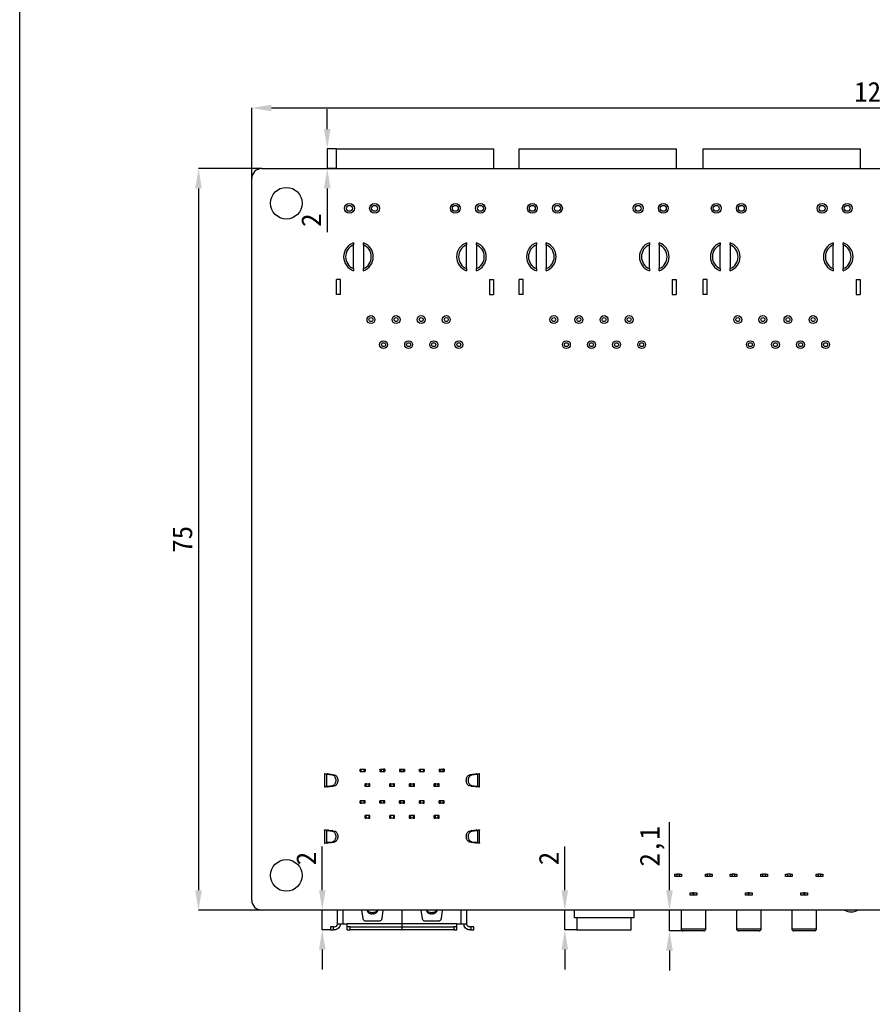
# Model space of a CAD drawing. Header units: millimetres. Extents: x 1628 to 1925, y 2096 to 2516.
# Tile 15 of 40: x 1628 to 1714, y 2196 to 2295. Entities that reach past the tile are written whole.
import ezdxf

# ---------------------------------------------------------------- set-up
doc = ezdxf.new("R2010")
doc.units = ezdxf.units.MM
doc.styles.add('黑体高度2mm', font='simhei.ttf', dxfattribs={"height": 2})
doc.dimstyles.new('红色高度2mm', dxfattribs={"dimtxt": 2, "dimasz": 2, "dimexe": 0, "dimexo": 0, "dimtad": 1, "dimdec": 1, "dimtxsty": '黑体高度2mm', "dimcen": 2.5, "dimclrd": 1, "dimclre": 1, "dimclrt": 1, "dimadec": 0, "dimazin": 0, "dimtfac": 1, "dimtdec": 1, "dimtmove": 0, "dimatfit": 3, "dimfxl": 1, "dimarcsym": 0})

# ---------------------------------------------------------------- blocks, each defined once
blk = doc.blocks.new('*D57')
at = {"color": 1, "lineweight": -2, "transparency": 16777216}
for p, q in [((1651, 2279.2), (1651, 2286.345)), ((1653, 2286.345), (1775, 2286.345)), ((1777, 2279.2), (1777, 2286.345))]:
    blk.add_line(p, q, dxfattribs=at)
at = {"color": 1, "transparency": 16777216}
for points in [[(1653, 2286.678), (1653, 2286.012), (1651, 2286.345)], [(1775, 2286.678), (1775, 2286.012), (1777, 2286.345)]]:
    blk.add_solid(points, dxfattribs=at)
at = {"layer": 'Defpoints', "color": 0, "transparency": 16777216}
for p in [(1777, 2286.345), (1651, 2279.2), (1777, 2279.2)]:
    blk.add_point(p, dxfattribs=at)
at = {"color": 1, "transparency": 16777216, "insert": (1714, 2287.97), "char_height": 2, "attachment_point": 5, "style": '黑体高度2mm'}
blk.add_mtext('126', dxfattribs=at)
blk = doc.blocks.new('*D58')
at = {"color": 1, "lineweight": -2, "transparency": 16777216}
for p, q in [((1652.016, 2280.216), (1645.622, 2280.216)), ((1645.622, 2278.216), (1645.622, 2207.216)), ((1652.016, 2205.216), (1645.622, 2205.216))]:
    blk.add_line(p, q, dxfattribs=at)
at = {"color": 1, "transparency": 16777216}
for points in [[(1645.289, 2278.216), (1645.956, 2278.216), (1645.622, 2280.216)], [(1645.289, 2207.216), (1645.956, 2207.216), (1645.622, 2205.216)]]:
    blk.add_solid(points, dxfattribs=at)
at = {"layer": 'Defpoints', "color": 0, "transparency": 16777216}
for p in [(1652.016, 2280.216), (1645.622, 2205.216), (1652.016, 2205.216)]:
    blk.add_point(p, dxfattribs=at)
at = {"color": 1, "transparency": 16777216, "insert": (1643.997, 2242.716), "char_height": 2, "attachment_point": 5, "rotation": 90, "style": '黑体高度2mm'}
blk.add_mtext('75', dxfattribs=at)
blk = doc.blocks.new('*D61')
at = {"color": 1, "lineweight": -2, "transparency": 16777216}
for p, q in [((1658.649, 2284.216), (1658.649, 2286.216)), ((1659.58, 2282.216), (1658.649, 2282.216)), ((1658.649, 2282.216), (1658.649, 2280.216)), ((1659.58, 2280.216), (1658.649, 2280.216)), ((1658.649, 2278.216), (1658.649, 2273.786))]:
    blk.add_line(p, q, dxfattribs=at)
at = {"color": 1, "transparency": 16777216}
for points in [[(1658.316, 2284.216), (1658.982, 2284.216), (1658.649, 2282.216)], [(1658.316, 2278.216), (1658.982, 2278.216), (1658.649, 2280.216)]]:
    blk.add_solid(points, dxfattribs=at)
at = {"layer": 'Defpoints', "color": 0, "transparency": 16777216}
for p in [(1659.58, 2282.216), (1658.649, 2280.216), (1659.58, 2280.216)]:
    blk.add_point(p, dxfattribs=at)
at = {"color": 1, "transparency": 16777216, "insert": (1657.024, 2275.001), "char_height": 2, "attachment_point": 5, "rotation": 90, "style": '黑体高度2mm'}
blk.add_mtext('2', dxfattribs=at)
blk = doc.blocks.new('*D65')
at = {"color": 1, "lineweight": -2, "transparency": 16777216}
for p, q in [((1658.143, 2207.216), (1658.143, 2211.646)), ((1658.967, 2205.216), (1658.143, 2205.216)), ((1658.143, 2203.216), (1658.143, 2205.216)), ((1658.967, 2203.216), (1658.143, 2203.216)), ((1658.143, 2201.216), (1658.143, 2199.216))]:
    blk.add_line(p, q, dxfattribs=at)
at = {"color": 1, "transparency": 16777216}
for points in [[(1657.81, 2207.216), (1658.477, 2207.216), (1658.143, 2205.216)], [(1657.81, 2201.216), (1658.477, 2201.216), (1658.143, 2203.216)]]:
    blk.add_solid(points, dxfattribs=at)
at = {"layer": 'Defpoints', "color": 0, "transparency": 16777216}
for p in [(1658.143, 2205.216), (1658.967, 2205.216), (1658.967, 2203.216)]:
    blk.add_point(p, dxfattribs=at)
at = {"color": 1, "transparency": 16777216, "insert": (1656.518, 2210.431), "char_height": 2, "attachment_point": 5, "rotation": 90, "style": '黑体高度2mm'}
blk.add_mtext('2', dxfattribs=at)
blk = doc.blocks.new('*D66')
at = {"color": 1, "lineweight": -2, "transparency": 16777216}
for p, q in [((1682.681, 2207.216), (1682.681, 2211.646)), ((1683.9, 2205.216), (1682.681, 2205.216)), ((1682.681, 2203.216), (1682.681, 2205.216)), ((1683.9, 2203.216), (1682.681, 2203.216)), ((1682.681, 2201.216), (1682.681, 2199.216))]:
    blk.add_line(p, q, dxfattribs=at)
at = {"color": 1, "transparency": 16777216}
for points in [[(1682.348, 2207.216), (1683.015, 2207.216), (1682.681, 2205.216)], [(1682.348, 2201.216), (1683.015, 2201.216), (1682.681, 2203.216)]]:
    blk.add_solid(points, dxfattribs=at)
at = {"layer": 'Defpoints', "color": 0, "transparency": 16777216}
for p in [(1682.681, 2205.216), (1683.9, 2205.216), (1683.9, 2203.216)]:
    blk.add_point(p, dxfattribs=at)
at = {"color": 1, "transparency": 16777216, "insert": (1681.056, 2210.431), "char_height": 2, "attachment_point": 5, "rotation": 90, "style": '黑体高度2mm'}
blk.add_mtext('2', dxfattribs=at)
blk = doc.blocks.new('*D67')
at = {"color": 1, "lineweight": -2, "transparency": 16777216}
for p, q in [((1693.27, 2207.216), (1693.27, 2214.106)), ((1695.7, 2205.216), (1693.27, 2205.216)), ((1693.27, 2203.116), (1693.27, 2205.216)), ((1695.7, 2203.116), (1693.27, 2203.116)), ((1693.27, 2201.116), (1693.27, 2199.116))]:
    blk.add_line(p, q, dxfattribs=at)
at = {"color": 1, "transparency": 16777216}
for points in [[(1692.937, 2207.216), (1693.603, 2207.216), (1693.27, 2205.216)], [(1692.937, 2201.116), (1693.603, 2201.116), (1693.27, 2203.116)]]:
    blk.add_solid(points, dxfattribs=at)
at = {"layer": 'Defpoints', "color": 0, "transparency": 16777216}
for p in [(1693.27, 2205.216), (1695.7, 2205.216), (1695.7, 2203.116)]:
    blk.add_point(p, dxfattribs=at)
at = {"color": 1, "transparency": 16777216, "insert": (1691.521, 2211.661), "char_height": 2, "attachment_point": 5, "rotation": 90, "style": '黑体高度2mm'}
blk.add_mtext('2,1', dxfattribs=at)

msp = doc.modelspace()

# ---------------------------------------------------------------- linework, layer by layer
at = {"color": 7, "linetype": 'Continuous', "lineweight": 25}
for p, q in [((1659.58, 2282.216), (1675.46, 2282.216)), ((1659.58, 2280.216), (1659.58, 2282.216)), ((1675.46, 2282.216), (1675.46, 2280.216)), ((1678.08, 2282.216), (1693.96, 2282.216)), ((1678.08, 2280.216), (1678.08, 2282.216)), ((1693.96, 2282.216), (1693.96, 2280.216)), ((1696.69, 2282.216), (1712.57, 2282.216)), ((1696.69, 2280.216), (1696.69, 2282.216)), ((1712.57, 2282.216), (1712.57, 2280.216)), ((1652.016, 2280.216), (1775.984, 2280.216)), ((1651, 2206.232), (1651, 2279.2)), ((1661.305, 2272.71), (1661.305, 2272.496)), ((1662.305, 2272.496), (1662.305, 2272.71)), ((1672.735, 2272.71), (1672.735, 2272.496)), ((1673.735, 2272.496), (1673.735, 2272.71)), ((1679.805, 2272.71), (1679.805, 2272.496)), ((1680.805, 2272.496), (1680.805, 2272.71)), ((1691.235, 2272.71), (1691.235, 2272.496)), ((1692.235, 2272.496), (1692.235, 2272.71)), ((1698.415, 2272.71), (1698.415, 2272.496)), ((1699.415, 2272.496), (1699.415, 2272.71)), ((1709.845, 2272.71), (1709.845, 2272.496)), ((1710.845, 2272.496), (1710.845, 2272.71)), ((1661.305, 2270.096), (1661.305, 2272.496)), ((1662.305, 2272.496), (1662.305, 2270.096)), ((1672.735, 2270.096), (1672.735, 2272.496)), ((1673.735, 2272.496), (1673.735, 2270.096)), ((1679.805, 2270.096), (1679.805, 2272.496)), ((1680.805, 2272.496), (1680.805, 2270.096)), ((1691.235, 2270.096), (1691.235, 2272.496)), ((1692.235, 2272.496), (1692.235, 2270.096)), ((1698.415, 2270.096), (1698.415, 2272.496)), ((1699.415, 2272.496), (1699.415, 2270.096)), ((1709.845, 2270.096), (1709.845, 2272.496)), ((1710.845, 2272.496), (1710.845, 2270.096)), ((1661.305, 2270.096), (1661.305, 2269.882)), ((1662.305, 2269.882), (1662.305, 2270.096)), ((1672.735, 2270.096), (1672.735, 2269.882)), ((1673.735, 2269.882), (1673.735, 2270.096)), ((1679.805, 2270.096), (1679.805, 2269.882)), ((1680.805, 2269.882), (1680.805, 2270.096)), ((1691.235, 2270.096), (1691.235, 2269.882)), ((1692.235, 2269.882), (1692.235, 2270.096)), ((1698.415, 2270.096), (1698.415, 2269.882)), ((1699.415, 2269.882), (1699.415, 2270.096)), ((1709.845, 2270.096), (1709.845, 2269.882)), ((1710.845, 2269.882), (1710.845, 2270.096)), ((1659.98, 2268.996), (1659.58, 2268.996)), ((1659.58, 2267.496), (1659.58, 2268.996)), ((1659.98, 2267.496), (1659.98, 2268.996)), ((1675.06, 2268.996), (1675.06, 2267.496)), ((1675.06, 2268.996), (1675.46, 2268.996)), ((1675.46, 2268.996), (1675.46, 2267.496)), ((1678.48, 2268.996), (1678.08, 2268.996)), ((1678.08, 2267.496), (1678.08, 2268.996)), ((1678.48, 2267.496), (1678.48, 2268.996)), ((1693.56, 2268.996), (1693.96, 2268.996)), ((1693.56, 2268.996), (1693.56, 2267.496)), ((1693.96, 2268.996), (1693.96, 2267.496)), ((1697.09, 2268.996), (1696.69, 2268.996)), ((1696.69, 2267.496), (1696.69, 2268.996)), ((1697.09, 2267.496), (1697.09, 2268.996)), ((1712.17, 2268.996), (1712.57, 2268.996)), ((1712.17, 2268.996), (1712.17, 2267.496)), ((1712.57, 2268.996), (1712.57, 2267.496)), ((1659.98, 2267.496), (1659.58, 2267.496)), ((1675.06, 2267.496), (1675.46, 2267.496)), ((1678.48, 2267.496), (1678.08, 2267.496)), ((1693.56, 2267.496), (1693.96, 2267.496)), ((1697.09, 2267.496), (1696.69, 2267.496)), ((1712.17, 2267.496), (1712.57, 2267.496)), ((1658.382, 2219.025), (1658.382, 2217.647)), ((1658.588, 2217.711), (1658.588, 2218.961)), ((1658.588, 2218.961), (1658.637, 2218.957)), ((1658.637, 2218.957), (1659.144, 2218.894)), ((1659.223, 2218.911), (1658.8, 2218.961)), ((1659.144, 2218.894), (1659.36, 2218.894)), ((1659.223, 2218.911), (1659.36, 2218.894)), ((1661.967, 2219.226), (1661.967, 2219.476)), ((1661.967, 2219.476), (1662.092, 2219.476)), ((1661.967, 2219.226), (1662.092, 2219.226)), ((1662.092, 2219.226), (1662.092, 2219.476)), ((1662.092, 2219.476), (1662.342, 2219.476)), ((1662.092, 2219.226), (1662.342, 2219.226)), ((1662.342, 2219.476), (1662.342, 2219.226)), ((1662.342, 2219.476), (1662.467, 2219.476)), ((1662.342, 2219.226), (1662.467, 2219.226)), ((1662.467, 2219.476), (1662.467, 2219.226)), ((1663.967, 2219.476), (1663.967, 2219.226)), ((1663.967, 2219.476), (1664.092, 2219.476)), ((1663.967, 2219.226), (1664.092, 2219.226)), ((1664.092, 2219.476), (1664.092, 2219.226)), ((1664.092, 2219.476), (1664.342, 2219.476)), ((1664.092, 2219.226), (1664.342, 2219.226)), ((1664.342, 2219.476), (1664.342, 2219.226)), ((1664.467, 2219.476), (1664.342, 2219.476)), ((1664.342, 2219.226), (1664.467, 2219.226)), ((1664.467, 2219.476), (1664.467, 2219.226)), ((1665.967, 2219.476), (1666.092, 2219.476)), ((1665.967, 2219.476), (1665.967, 2219.226)), ((1665.967, 2219.226), (1666.092, 2219.226)), ((1666.092, 2219.476), (1666.342, 2219.476)), ((1666.092, 2219.476), (1666.092, 2219.226)), ((1666.092, 2219.226), (1666.342, 2219.226)), ((1666.342, 2219.476), (1666.342, 2219.226)), ((1666.342, 2219.476), (1666.467, 2219.476)), ((1666.342, 2219.226), (1666.467, 2219.226)), ((1666.467, 2219.476), (1666.467, 2219.226)), ((1667.967, 2219.476), (1668.092, 2219.476)), ((1667.967, 2219.226), (1667.967, 2219.476)), ((1667.967, 2219.226), (1668.092, 2219.226)), ((1668.092, 2219.476), (1668.342, 2219.476)), ((1668.092, 2219.226), (1668.092, 2219.476)), ((1668.092, 2219.226), (1668.342, 2219.226)), ((1668.342, 2219.476), (1668.467, 2219.476)), ((1668.342, 2219.476), (1668.342, 2219.226)), ((1668.342, 2219.226), (1668.467, 2219.226)), ((1668.467, 2219.476), (1668.467, 2219.226)), ((1669.967, 2219.476), (1669.967, 2219.226)), ((1669.967, 2219.476), (1670.092, 2219.476)), ((1669.967, 2219.226), (1670.092, 2219.226)), ((1670.092, 2219.476), (1670.092, 2219.226)), ((1670.092, 2219.476), (1670.342, 2219.476)), ((1670.092, 2219.226), (1670.342, 2219.226)), ((1670.342, 2219.476), (1670.342, 2219.226)), ((1670.467, 2219.476), (1670.342, 2219.476)), ((1670.342, 2219.226), (1670.467, 2219.226)), ((1670.467, 2219.476), (1670.467, 2219.226)), ((1673.074, 2218.894), (1673.21, 2218.911)), ((1673.289, 2218.894), (1673.074, 2218.894)), ((1673.21, 2218.911), (1673.634, 2218.961)), ((1673.289, 2218.894), (1673.797, 2218.957)), ((1673.352, 2218.925), (1673.352, 2218.925)), ((1673.846, 2218.961), (1673.797, 2218.957)), ((1673.846, 2218.961), (1673.846, 2217.711)), ((1674.052, 2217.647), (1674.052, 2219.025)), ((1662.467, 2217.726), (1662.467, 2217.976)), ((1662.592, 2217.976), (1662.467, 2217.976)), ((1662.592, 2217.726), (1662.592, 2217.976)), ((1662.592, 2217.976), (1662.842, 2217.976)), ((1662.842, 2217.976), (1662.842, 2217.726)), ((1662.967, 2217.976), (1662.842, 2217.976)), ((1662.967, 2217.726), (1662.967, 2217.976)), ((1664.967, 2217.726), (1664.967, 2217.976)), ((1665.092, 2217.976), (1664.967, 2217.976)), ((1665.092, 2217.726), (1665.092, 2217.976)), ((1665.092, 2217.976), (1665.342, 2217.976)), ((1665.342, 2217.976), (1665.342, 2217.726)), ((1665.467, 2217.976), (1665.342, 2217.976)), ((1665.467, 2217.726), (1665.467, 2217.976)), ((1666.967, 2217.726), (1666.967, 2217.976)), ((1667.092, 2217.976), (1666.967, 2217.976)), ((1667.092, 2217.726), (1667.092, 2217.976)), ((1667.092, 2217.976), (1667.342, 2217.976)), ((1667.342, 2217.976), (1667.342, 2217.726)), ((1667.467, 2217.976), (1667.342, 2217.976)), ((1667.467, 2217.726), (1667.467, 2217.976)), ((1669.467, 2217.726), (1669.467, 2217.976)), ((1669.592, 2217.976), (1669.467, 2217.976)), ((1669.592, 2217.726), (1669.592, 2217.976)), ((1669.592, 2217.976), (1669.842, 2217.976)), ((1669.842, 2217.976), (1669.842, 2217.726)), ((1669.967, 2217.976), (1669.842, 2217.976)), ((1669.967, 2217.726), (1669.967, 2217.976)), ((1658.588, 2217.711), (1658.637, 2217.715)), ((1659.144, 2217.778), (1658.637, 2217.715)), ((1659.223, 2217.761), (1658.8, 2217.711)), ((1659.082, 2217.747), (1659.082, 2217.747)), ((1659.144, 2217.778), (1659.36, 2217.778)), ((1659.36, 2217.778), (1659.223, 2217.761)), ((1662.592, 2217.726), (1662.467, 2217.726)), ((1662.842, 2217.726), (1662.592, 2217.726)), ((1662.967, 2217.726), (1662.842, 2217.726)), ((1665.092, 2217.726), (1664.967, 2217.726)), ((1665.342, 2217.726), (1665.092, 2217.726)), ((1665.467, 2217.726), (1665.342, 2217.726)), ((1667.092, 2217.726), (1666.967, 2217.726)), ((1667.342, 2217.726), (1667.092, 2217.726)), ((1667.467, 2217.726), (1667.342, 2217.726)), ((1669.592, 2217.726), (1669.467, 2217.726)), ((1669.842, 2217.726), (1669.592, 2217.726)), ((1669.967, 2217.726), (1669.842, 2217.726)), ((1673.289, 2217.778), (1673.074, 2217.778)), ((1673.21, 2217.761), (1673.074, 2217.778)), ((1673.21, 2217.761), (1673.634, 2217.711)), ((1673.797, 2217.715), (1673.289, 2217.778)), ((1673.846, 2217.711), (1673.797, 2217.715)), ((1661.967, 2216.026), (1661.967, 2216.276)), ((1662.092, 2216.276), (1661.967, 2216.276)), ((1661.967, 2216.026), (1662.092, 2216.026)), ((1662.092, 2216.026), (1662.092, 2216.276)), ((1662.342, 2216.276), (1662.092, 2216.276)), ((1662.342, 2216.026), (1662.092, 2216.026)), ((1662.342, 2216.276), (1662.342, 2216.026)), ((1662.467, 2216.276), (1662.342, 2216.276)), ((1662.467, 2216.026), (1662.342, 2216.026)), ((1662.467, 2216.026), (1662.467, 2216.276)), ((1663.967, 2216.026), (1663.967, 2216.276)), ((1664.092, 2216.276), (1663.967, 2216.276)), ((1664.092, 2216.026), (1663.967, 2216.026)), ((1664.092, 2216.026), (1664.092, 2216.276)), ((1664.342, 2216.276), (1664.092, 2216.276)), ((1664.342, 2216.026), (1664.092, 2216.026)), ((1664.342, 2216.276), (1664.342, 2216.026)), ((1664.467, 2216.276), (1664.342, 2216.276)), ((1664.467, 2216.026), (1664.342, 2216.026)), ((1664.467, 2216.026), (1664.467, 2216.276)), ((1665.967, 2216.026), (1665.967, 2216.276)), ((1666.092, 2216.276), (1665.967, 2216.276)), ((1665.967, 2216.026), (1666.092, 2216.026)), ((1666.092, 2216.026), (1666.092, 2216.276)), ((1666.342, 2216.276), (1666.092, 2216.276)), ((1666.342, 2216.026), (1666.092, 2216.026)), ((1666.342, 2216.276), (1666.342, 2216.026)), ((1666.467, 2216.276), (1666.342, 2216.276)), ((1666.342, 2216.026), (1666.467, 2216.026)), ((1666.467, 2216.026), (1666.467, 2216.276)), ((1667.967, 2216.026), (1667.967, 2216.276)), ((1668.092, 2216.276), (1667.967, 2216.276)), ((1667.967, 2216.026), (1668.092, 2216.026)), ((1668.092, 2216.026), (1668.092, 2216.276)), ((1668.342, 2216.276), (1668.092, 2216.276)), ((1668.342, 2216.026), (1668.092, 2216.026)), ((1668.342, 2216.276), (1668.342, 2216.026)), ((1668.467, 2216.276), (1668.342, 2216.276)), ((1668.342, 2216.026), (1668.467, 2216.026)), ((1668.467, 2216.026), (1668.467, 2216.276)), ((1669.967, 2216.026), (1669.967, 2216.276)), ((1670.092, 2216.276), (1669.967, 2216.276)), ((1669.967, 2216.026), (1670.092, 2216.026)), ((1670.092, 2216.026), (1670.092, 2216.276)), ((1670.342, 2216.276), (1670.092, 2216.276)), ((1670.342, 2216.026), (1670.092, 2216.026)), ((1670.342, 2216.276), (1670.342, 2216.026)), ((1670.467, 2216.276), (1670.342, 2216.276)), ((1670.342, 2216.026), (1670.467, 2216.026)), ((1670.467, 2216.026), (1670.467, 2216.276)), ((1662.467, 2214.526), (1662.467, 2214.776)), ((1662.592, 2214.776), (1662.467, 2214.776)), ((1662.467, 2214.526), (1662.592, 2214.526)), ((1662.592, 2214.526), (1662.592, 2214.776)), ((1662.842, 2214.776), (1662.592, 2214.776)), ((1662.842, 2214.526), (1662.592, 2214.526)), ((1662.842, 2214.776), (1662.842, 2214.526)), ((1662.967, 2214.776), (1662.842, 2214.776)), ((1662.842, 2214.526), (1662.967, 2214.526)), ((1662.967, 2214.526), (1662.967, 2214.776)), ((1664.967, 2214.526), (1664.967, 2214.776)), ((1665.092, 2214.776), (1664.967, 2214.776)), ((1664.967, 2214.526), (1665.092, 2214.526)), ((1665.092, 2214.526), (1665.092, 2214.776)), ((1665.342, 2214.776), (1665.092, 2214.776)), ((1665.342, 2214.526), (1665.092, 2214.526)), ((1665.342, 2214.776), (1665.342, 2214.526)), ((1665.467, 2214.776), (1665.342, 2214.776)), ((1665.342, 2214.526), (1665.467, 2214.526)), ((1665.467, 2214.526), (1665.467, 2214.776)), ((1666.967, 2214.526), (1666.967, 2214.776)), ((1667.092, 2214.776), (1666.967, 2214.776)), ((1666.967, 2214.526), (1667.092, 2214.526)), ((1667.092, 2214.526), (1667.092, 2214.776)), ((1667.342, 2214.776), (1667.092, 2214.776)), ((1667.342, 2214.526), (1667.092, 2214.526)), ((1667.342, 2214.776), (1667.342, 2214.526)), ((1667.467, 2214.776), (1667.342, 2214.776)), ((1667.342, 2214.526), (1667.467, 2214.526)), ((1667.467, 2214.526), (1667.467, 2214.776)), ((1669.467, 2214.526), (1669.467, 2214.776)), ((1669.592, 2214.776), (1669.467, 2214.776)), ((1669.467, 2214.526), (1669.592, 2214.526)), ((1669.592, 2214.526), (1669.592, 2214.776)), ((1669.842, 2214.776), (1669.592, 2214.776)), ((1669.842, 2214.526), (1669.592, 2214.526)), ((1669.842, 2214.776), (1669.842, 2214.526)), ((1669.967, 2214.776), (1669.842, 2214.776)), ((1669.842, 2214.526), (1669.967, 2214.526)), ((1669.967, 2214.526), (1669.967, 2214.776)), ((1658.382, 2213.345), (1658.382, 2211.967)), ((1658.588, 2212.031), (1658.588, 2213.281)), ((1658.588, 2213.281), (1658.637, 2213.277)), ((1658.637, 2213.277), (1659.144, 2213.214)), ((1659.223, 2213.231), (1658.8, 2213.281)), ((1659.144, 2213.214), (1659.36, 2213.214)), ((1659.223, 2213.231), (1659.36, 2213.214)), ((1673.074, 2213.214), (1673.21, 2213.231)), ((1673.289, 2213.214), (1673.074, 2213.214)), ((1673.21, 2213.231), (1673.634, 2213.281)), ((1673.289, 2213.214), (1673.797, 2213.277)), ((1673.352, 2213.245), (1673.352, 2213.245)), ((1673.846, 2213.281), (1673.797, 2213.277)), ((1673.846, 2213.281), (1673.846, 2212.031)), ((1674.052, 2211.967), (1674.052, 2213.345)), ((1658.588, 2212.031), (1658.637, 2212.035)), ((1659.144, 2212.098), (1658.637, 2212.035)), ((1659.223, 2212.081), (1658.8, 2212.031)), ((1659.082, 2212.067), (1659.082, 2212.067)), ((1659.144, 2212.098), (1659.36, 2212.098)), ((1659.36, 2212.098), (1659.223, 2212.081)), ((1673.289, 2212.098), (1673.074, 2212.098)), ((1673.21, 2212.081), (1673.074, 2212.098)), ((1673.21, 2212.081), (1673.634, 2212.031)), ((1673.797, 2212.035), (1673.289, 2212.098)), ((1673.846, 2212.031), (1673.797, 2212.035)), ((1693.8, 2208.614), (1693.8, 2208.864)), ((1693.8, 2208.864), (1694, 2208.864)), ((1694, 2208.614), (1693.8, 2208.614)), ((1694, 2208.864), (1694, 2208.614)), ((1694.3, 2208.864), (1694, 2208.864)), ((1694.3, 2208.614), (1694, 2208.614)), ((1694.3, 2208.614), (1694.3, 2208.864)), ((1694.3, 2208.864), (1694.5, 2208.864)), ((1694.5, 2208.614), (1694.3, 2208.614)), ((1694.5, 2208.864), (1694.5, 2208.614)), ((1696.9, 2208.614), (1696.9, 2208.864)), ((1696.9, 2208.864), (1697.1, 2208.864)), ((1697.1, 2208.614), (1696.9, 2208.614)), ((1697.1, 2208.864), (1697.1, 2208.614)), ((1697.4, 2208.864), (1697.1, 2208.864)), ((1697.4, 2208.614), (1697.1, 2208.614)), ((1697.4, 2208.614), (1697.4, 2208.864)), ((1697.4, 2208.864), (1697.6, 2208.864)), ((1697.6, 2208.614), (1697.4, 2208.614)), ((1697.6, 2208.864), (1697.6, 2208.614)), ((1699.4, 2208.614), (1699.4, 2208.864)), ((1699.4, 2208.864), (1699.6, 2208.864)), ((1699.6, 2208.614), (1699.4, 2208.614)), ((1699.6, 2208.864), (1699.6, 2208.614)), ((1699.9, 2208.864), (1699.6, 2208.864)), ((1699.9, 2208.614), (1699.6, 2208.614)), ((1699.9, 2208.614), (1699.9, 2208.864)), ((1699.9, 2208.864), (1700.1, 2208.864)), ((1700.1, 2208.614), (1699.9, 2208.614)), ((1700.1, 2208.864), (1700.1, 2208.614)), ((1702.5, 2208.614), (1702.5, 2208.864)), ((1702.5, 2208.864), (1702.7, 2208.864)), ((1702.7, 2208.614), (1702.5, 2208.614)), ((1702.7, 2208.864), (1702.7, 2208.614)), ((1703, 2208.864), (1702.7, 2208.864)), ((1703, 2208.614), (1702.7, 2208.614)), ((1703, 2208.614), (1703, 2208.864)), ((1703, 2208.864), (1703.2, 2208.864)), ((1703.2, 2208.614), (1703, 2208.614)), ((1703.2, 2208.864), (1703.2, 2208.614)), ((1705, 2208.614), (1705, 2208.864)), ((1705, 2208.864), (1705.2, 2208.864)), ((1705.2, 2208.614), (1705, 2208.614)), ((1705.2, 2208.864), (1705.2, 2208.614)), ((1705.5, 2208.864), (1705.2, 2208.864)), ((1705.5, 2208.614), (1705.2, 2208.614)), ((1705.5, 2208.614), (1705.5, 2208.864)), ((1705.5, 2208.864), (1705.7, 2208.864)), ((1705.7, 2208.614), (1705.5, 2208.614)), ((1705.7, 2208.864), (1705.7, 2208.614)), ((1708.1, 2208.614), (1708.1, 2208.864)), ((1708.1, 2208.864), (1708.3, 2208.864)), ((1708.3, 2208.614), (1708.1, 2208.614)), ((1708.3, 2208.864), (1708.3, 2208.614)), ((1708.6, 2208.864), (1708.3, 2208.864)), ((1708.6, 2208.614), (1708.3, 2208.614)), ((1708.6, 2208.614), (1708.6, 2208.864)), ((1708.6, 2208.864), (1708.8, 2208.864)), ((1708.8, 2208.614), (1708.6, 2208.614)), ((1708.8, 2208.864), (1708.8, 2208.614)), ((1695.35, 2206.714), (1695.35, 2206.964)), ((1695.35, 2206.964), (1695.65, 2206.964)), ((1695.65, 2206.964), (1695.65, 2206.714)), ((1695.75, 2206.964), (1695.65, 2206.964)), ((1695.75, 2206.714), (1695.75, 2206.964)), ((1695.75, 2206.964), (1696.05, 2206.964)), ((1696.05, 2206.964), (1696.05, 2206.714)), ((1700.95, 2206.714), (1700.95, 2206.964)), ((1700.95, 2206.964), (1701.25, 2206.964)), ((1701.25, 2206.964), (1701.25, 2206.714)), ((1701.35, 2206.964), (1701.25, 2206.964)), ((1701.35, 2206.714), (1701.35, 2206.964)), ((1701.35, 2206.964), (1701.65, 2206.964)), ((1701.65, 2206.964), (1701.65, 2206.714)), ((1706.55, 2206.714), (1706.55, 2206.964)), ((1706.55, 2206.964), (1706.85, 2206.964)), ((1706.85, 2206.964), (1706.85, 2206.714)), ((1706.95, 2206.964), (1706.85, 2206.964)), ((1706.95, 2206.714), (1706.95, 2206.964)), ((1706.95, 2206.964), (1707.25, 2206.964)), ((1707.25, 2206.964), (1707.25, 2206.714)), ((1695.65, 2206.714), (1695.35, 2206.714)), ((1695.75, 2206.714), (1695.65, 2206.714)), ((1696.05, 2206.714), (1695.75, 2206.714)), ((1701.25, 2206.714), (1700.95, 2206.714)), ((1701.35, 2206.714), (1701.25, 2206.714)), ((1701.65, 2206.714), (1701.35, 2206.714)), ((1706.85, 2206.714), (1706.55, 2206.714)), ((1706.95, 2206.714), (1706.85, 2206.714)), ((1707.25, 2206.714), (1706.95, 2206.714)), ((1775.984, 2205.216), (1652.016, 2205.216)), ((1659.667, 2203.816), (1659.667, 2205.216)), ((1662.122, 2205.216), (1662.24, 2204.374)), ((1662.658, 2205.202), (1662.656, 2205.216)), ((1663.153, 2204.979), (1663.281, 2204.979)), ((1663.153, 2204.829), (1663.153, 2204.979)), ((1663.281, 2204.979), (1663.281, 2204.829)), ((1663.776, 2205.202), (1663.778, 2205.216)), ((1664.194, 2204.374), (1664.312, 2205.216)), ((1666.207, 2205.216), (1666.207, 2203.816)), ((1666.227, 2203.816), (1666.227, 2205.216)), ((1668.122, 2205.216), (1668.24, 2204.374)), ((1668.658, 2205.202), (1668.656, 2205.216)), ((1669.153, 2204.829), (1669.153, 2204.979)), ((1669.153, 2204.979), (1669.281, 2204.979)), ((1669.281, 2204.979), (1669.281, 2204.829)), ((1669.776, 2205.202), (1669.778, 2205.216)), ((1670.194, 2204.374), (1670.312, 2205.216)), ((1672.767, 2203.816), (1672.767, 2205.216)), ((1683.65, 2204.416), (1683.65, 2205.216)), ((1689.65, 2205.216), (1689.65, 2204.416)), ((1694.45, 2205.216), (1694.45, 2203.316)), ((1696.95, 2203.316), (1696.95, 2205.216)), ((1700.05, 2205.216), (1700.05, 2203.316)), ((1702.55, 2203.316), (1702.55, 2205.216)), ((1705.65, 2205.216), (1705.65, 2203.316)), ((1708.15, 2203.316), (1708.15, 2205.216)), ((1662.537, 2204.116), (1663.897, 2204.116)), ((1663.281, 2204.829), (1663.153, 2204.829)), ((1666.207, 2204.104), (1666.227, 2204.104)), ((1668.537, 2204.116), (1669.897, 2204.116)), ((1669.281, 2204.829), (1669.153, 2204.829)), ((1685.505, 2204.416), (1683.65, 2204.416)), ((1683.9, 2204.416), (1683.9, 2203.216)), ((1687.796, 2204.416), (1685.505, 2204.416)), ((1689.65, 2204.416), (1687.796, 2204.416)), ((1689.4, 2203.216), (1689.4, 2204.416)), ((1658.967, 2203.516), (1658.967, 2203.216)), ((1659.267, 2203.216), (1659.267, 2203.516)), ((1659.267, 2203.516), (1659.367, 2203.516)), ((1659.367, 2203.216), (1659.267, 2203.216)), ((1659.667, 2203.816), (1660.267, 2203.816)), ((1660.267, 2203.816), (1660.667, 2203.816)), ((1666.207, 2203.816), (1660.667, 2203.816)), ((1660.667, 2203.216), (1660.667, 2203.516)), ((1660.967, 2203.516), (1666.207, 2203.516)), ((1660.967, 2203.216), (1660.967, 2203.516)), ((1666.207, 2203.216), (1660.967, 2203.216)), ((1666.207, 2203.516), (1666.207, 2203.216)), ((1666.227, 2203.444), (1666.207, 2203.444)), ((1666.207, 2203.216), (1666.227, 2203.216)), ((1671.767, 2203.816), (1666.227, 2203.816)), ((1666.227, 2203.216), (1666.227, 2203.516)), ((1666.227, 2203.516), (1671.467, 2203.516)), ((1671.467, 2203.216), (1666.227, 2203.216)), ((1671.467, 2203.516), (1671.467, 2203.216)), ((1671.767, 2203.816), (1672.167, 2203.816)), ((1671.767, 2203.216), (1671.767, 2203.516)), ((1673.067, 2203.516), (1673.167, 2203.516)), ((1673.167, 2203.216), (1673.067, 2203.216)), ((1673.167, 2203.516), (1673.167, 2203.216)), ((1673.467, 2203.216), (1673.467, 2203.516)), ((1683.9, 2203.216), (1689.4, 2203.216)), ((1695.7, 2203.116), (1694.65, 2203.116)), ((1696.75, 2203.116), (1695.7, 2203.116)), ((1701.3, 2203.116), (1700.25, 2203.116)), ((1702.35, 2203.116), (1701.3, 2203.116)), ((1706.9, 2203.116), (1705.85, 2203.116)), ((1707.95, 2203.116), (1706.9, 2203.116))]:
    msp.add_line(p, q, dxfattribs=at)
at = {"color": 8, "linetype": 'Continuous', "lineweight": 25}
for p, q in [((1673.711, 2218.954), (1673.711, 2219.013)), ((1658.722, 2217.718), (1658.722, 2217.658)), ((1673.711, 2213.274), (1673.711, 2213.333)), ((1658.722, 2212.038), (1658.722, 2211.978)), ((1660.267, 2203.816), (1660.267, 2205.216)), ((1662.658, 2205.216), (1662.658, 2205.202)), ((1663.776, 2205.216), (1663.776, 2205.202)), ((1668.658, 2205.216), (1668.658, 2205.202)), ((1669.776, 2205.216), (1669.776, 2205.202)), ((1672.167, 2205.216), (1672.167, 2203.816)), ((1694.45, 2203.316), (1695.7, 2203.316)), ((1695.7, 2203.316), (1696.95, 2203.316)), ((1700.05, 2203.316), (1701.3, 2203.316)), ((1701.3, 2203.316), (1702.55, 2203.316)), ((1705.65, 2203.316), (1706.9, 2203.316)), ((1706.9, 2203.316), (1708.15, 2203.316))]:
    msp.add_line(p, q, dxfattribs=at)
msp.add_lwpolyline([(1627.529, 2516.095), (1924.529, 2516.095), (1924.529, 2096.095), (1627.529, 2096.095)], close=True)
for centre in [(1654.5, 2276.716), (1654.5, 2208.716)]:
    msp.add_circle(centre, 1.6)
at = {"color": 7, "linetype": 'Continuous', "lineweight": 25}
for centre, radius in [((1660.895, 2276.196), 0.5), ((1663.435, 2276.196), 0.5), ((1671.605, 2276.196), 0.5), ((1674.145, 2276.196), 0.5), ((1679.395, 2276.196), 0.5), ((1681.935, 2276.196), 0.5), ((1690.105, 2276.196), 0.5), ((1692.645, 2276.196), 0.5), ((1698.005, 2276.196), 0.5), ((1700.545, 2276.196), 0.5), ((1708.715, 2276.196), 0.5), ((1711.255, 2276.196), 0.5), ((1660.895, 2276.196), 0.3), ((1663.435, 2276.196), 0.3), ((1671.605, 2276.196), 0.3), ((1674.145, 2276.196), 0.3), ((1679.395, 2276.196), 0.3), ((1681.935, 2276.196), 0.3), ((1690.105, 2276.196), 0.3), ((1692.645, 2276.196), 0.3), ((1698.005, 2276.196), 0.3), ((1700.545, 2276.196), 0.3), ((1708.715, 2276.196), 0.3), ((1711.255, 2276.196), 0.3), ((1663.07, 2264.946), 0.4), ((1663.07, 2264.946), 0.2), ((1665.61, 2264.946), 0.4), ((1665.61, 2264.946), 0.2), ((1668.15, 2264.946), 0.4), ((1668.15, 2264.946), 0.2), ((1670.69, 2264.946), 0.4), ((1670.69, 2264.946), 0.2), ((1681.57, 2264.946), 0.4), ((1681.57, 2264.946), 0.2), ((1684.11, 2264.946), 0.4), ((1684.11, 2264.946), 0.2), ((1686.65, 2264.946), 0.4), ((1686.65, 2264.946), 0.2), ((1689.19, 2264.946), 0.4), ((1689.19, 2264.946), 0.2), ((1700.18, 2264.946), 0.4), ((1700.18, 2264.946), 0.2), ((1702.72, 2264.946), 0.4), ((1702.72, 2264.946), 0.2), ((1705.26, 2264.946), 0.4), ((1705.26, 2264.946), 0.2), ((1707.8, 2264.946), 0.4), ((1707.8, 2264.946), 0.2), ((1664.34, 2262.406), 0.4), ((1666.88, 2262.406), 0.4), ((1669.42, 2262.406), 0.4), ((1671.96, 2262.406), 0.4), ((1682.84, 2262.406), 0.4), ((1685.38, 2262.406), 0.4), ((1687.92, 2262.406), 0.4), ((1690.46, 2262.406), 0.4), ((1701.45, 2262.406), 0.4), ((1703.99, 2262.406), 0.4), ((1706.53, 2262.406), 0.4), ((1709.07, 2262.406), 0.4), ((1664.34, 2262.406), 0.2), ((1666.88, 2262.406), 0.2), ((1669.42, 2262.406), 0.2), ((1671.96, 2262.406), 0.2), ((1682.84, 2262.406), 0.2), ((1685.38, 2262.406), 0.2), ((1687.92, 2262.406), 0.2), ((1690.46, 2262.406), 0.2), ((1701.45, 2262.406), 0.2), ((1703.99, 2262.406), 0.2), ((1706.53, 2262.406), 0.2), ((1709.07, 2262.406), 0.2)]:
    msp.add_circle(centre, radius, dxfattribs=at)
for centre, radius, start, end in [((1652.016, 2279.2), 1.016, 89.99996, 180.00004), ((1661.805, 2271.296), 1.5, 109.47122, 250.52878), ((1661.805, 2271.296), 1.5, 289.47122, 70.52878), ((1673.235, 2271.296), 1.5, 109.47122, 250.52878), ((1673.235, 2271.296), 1.5, 289.47122, 70.52878), ((1680.305, 2271.296), 1.5, 109.47122, 250.52878), ((1680.305, 2271.296), 1.5, 289.47122, 70.52878), ((1691.735, 2271.296), 1.5, 109.47122, 250.52878), ((1691.735, 2271.296), 1.5, 289.47122, 70.52878), ((1698.915, 2271.296), 1.5, 109.47122, 250.52878), ((1698.915, 2271.296), 1.5, 289.47122, 70.52878), ((1710.345, 2271.296), 1.5, 109.47122, 250.52878), ((1710.345, 2271.296), 1.5, 289.47122, 70.52878), ((1661.805, 2271.296), 1.3, 112.61986, 247.38014), ((1661.805, 2271.296), 1.3, 292.61986, 67.38014), ((1673.235, 2271.296), 1.3, 112.61986, 247.38014), ((1673.235, 2271.296), 1.3, 292.61986, 67.38014), ((1680.305, 2271.296), 1.3, 112.61986, 247.38014), ((1680.305, 2271.296), 1.3, 292.61986, 67.38014), ((1691.735, 2271.296), 1.3, 112.61986, 247.38014), ((1691.735, 2271.296), 1.3, 292.61986, 67.38014), ((1698.915, 2271.296), 1.3, 112.61986, 247.38014), ((1698.915, 2271.296), 1.3, 292.61986, 67.38014), ((1710.345, 2271.296), 1.3, 112.61986, 247.38014), ((1710.345, 2271.296), 1.3, 292.61986, 67.38014), ((1652.016, 2206.232), 1.016, 179.99996, 270.00004), ((1711.655, 2206.276), 1.25, 237.9948, 302.0052), ((1659.367, 2203.816), 0.3, 270, 0), ((1694.65, 2203.316), 0.2, 180, 270), ((1696.75, 2203.316), 0.2, 270, 0), ((1700.25, 2203.316), 0.2, 180, 270), ((1702.35, 2203.316), 0.2, 270, 0), ((1705.85, 2203.316), 0.2, 180, 270), ((1707.95, 2203.316), 0.2, 270, 0)]:
    msp.add_arc(centre, radius, start, end, dxfattribs=at)
for points, knots in [([(1658.382, 2218.995), (1658.383, 2218.998), (1658.384, 2219.002), (1658.406, 2219.006), (1658.41, 2219.006)], [0, 0, 0, 0, 0.843245, 1, 1, 1, 1]), ([(1658.637, 2218.957), (1658.662, 2218.956), (1658.71, 2218.955), (1658.819, 2218.948), (1658.994, 2218.933), (1659.131, 2218.92), (1659.223, 2218.911)], [0, 0, 0, 0, 0.1292, 0.249621, 0.499213, 1, 1, 1, 1]), ([(1659.144, 2218.894), (1659.174, 2218.888), (1659.231, 2218.875), (1659.331, 2218.811), (1659.428, 2218.692), (1659.495, 2218.515), (1659.503, 2218.393), (1659.507, 2218.336)], [0, 0, 0, 0, 0.1508093, 0.2943504, 0.5583392, 0.7935901, 1, 1, 1, 1]), ([(1659.36, 2218.894), (1659.409, 2218.881), (1659.506, 2218.854), (1659.624, 2218.722), (1659.707, 2218.544), (1659.717, 2218.405), (1659.723, 2218.336)], [0, 0, 0, 0, 0.2498594, 0.5000009, 0.7501417, 1, 1, 1, 1]), ([(1672.711, 2218.336), (1672.716, 2218.405), (1672.727, 2218.544), (1672.809, 2218.722), (1672.928, 2218.854), (1673.025, 2218.881), (1673.074, 2218.894)], [0, 0, 0, 0, 0.24986, 0.5, 0.75014, 1, 1, 1, 1]), ([(1672.927, 2218.336), (1672.931, 2218.393), (1672.938, 2218.515), (1673.006, 2218.692), (1673.103, 2218.811), (1673.203, 2218.875), (1673.26, 2218.888), (1673.289, 2218.894)], [0, 0, 0, 0, 0.20637, 0.441608, 0.70561, 0.849168, 1, 1, 1, 1]), ([(1673.797, 2218.957), (1673.772, 2218.956), (1673.724, 2218.955), (1673.615, 2218.948), (1673.44, 2218.933), (1673.302, 2218.92), (1673.21, 2218.911)], [0, 0, 0, 0, 0.129229, 0.249613, 0.49921, 1, 1, 1, 1]), ([(1674.024, 2219.006), (1674.028, 2219.006), (1674.05, 2219.002), (1674.051, 2218.998), (1674.052, 2218.995)], [0, 0, 0, 0, 0.156717, 1, 1, 1, 1]), ([(1659.507, 2218.336), (1659.503, 2218.279), (1659.495, 2218.156), (1659.428, 2217.98), (1659.331, 2217.861), (1659.231, 2217.796), (1659.174, 2217.784), (1659.144, 2217.778)], [0, 0, 0, 0, 0.20641, 0.441661, 0.7056497, 0.8491908, 1, 1, 1, 1]), ([(1659.723, 2218.336), (1659.717, 2218.267), (1659.707, 2218.128), (1659.624, 2217.949), (1659.506, 2217.818), (1659.409, 2217.791), (1659.36, 2217.778)], [0, 0, 0, 0, 0.2498583, 0.4999991, 0.7501406, 1, 1, 1, 1]), ([(1673.074, 2217.778), (1673.025, 2217.791), (1672.928, 2217.818), (1672.809, 2217.949), (1672.727, 2218.128), (1672.716, 2218.267), (1672.711, 2218.336)], [0, 0, 0, 0, 0.24986, 0.5, 0.75014, 1, 1, 1, 1]), ([(1673.289, 2217.778), (1673.26, 2217.784), (1673.203, 2217.796), (1673.103, 2217.861), (1673.006, 2217.98), (1672.938, 2218.156), (1672.931, 2218.279), (1672.927, 2218.336)], [0, 0, 0, 0, 0.150832, 0.29439, 0.558392, 0.79363, 1, 1, 1, 1]), ([(1658.41, 2217.665), (1658.406, 2217.666), (1658.384, 2217.67), (1658.383, 2217.673), (1658.382, 2217.677)], [0, 0, 0, 0, 0.1567542, 1, 1, 1, 1]), ([(1658.637, 2217.715), (1658.662, 2217.716), (1658.71, 2217.717), (1658.819, 2217.724), (1658.994, 2217.738), (1659.131, 2217.752), (1659.223, 2217.761)], [0, 0, 0, 0, 0.129229, 0.249613, 0.49921, 1, 1, 1, 1]), ([(1673.797, 2217.715), (1673.772, 2217.716), (1673.724, 2217.717), (1673.615, 2217.724), (1673.44, 2217.738), (1673.302, 2217.752), (1673.21, 2217.761)], [0, 0, 0, 0, 0.1292, 0.249621, 0.499213, 1, 1, 1, 1]), ([(1674.052, 2217.677), (1674.051, 2217.673), (1674.05, 2217.67), (1674.028, 2217.666), (1674.024, 2217.665)], [0, 0, 0, 0, 0.843283, 1, 1, 1, 1]), ([(1658.382, 2213.315), (1658.383, 2213.318), (1658.384, 2213.322), (1658.406, 2213.326), (1658.41, 2213.326)], [0, 0, 0, 0, 0.843245, 1, 1, 1, 1]), ([(1658.637, 2213.277), (1658.662, 2213.276), (1658.71, 2213.275), (1658.819, 2213.268), (1658.994, 2213.253), (1659.131, 2213.24), (1659.223, 2213.231)], [0, 0, 0, 0, 0.1292, 0.249621, 0.499213, 1, 1, 1, 1]), ([(1659.144, 2213.214), (1659.174, 2213.208), (1659.231, 2213.195), (1659.331, 2213.131), (1659.428, 2213.012), (1659.495, 2212.835), (1659.503, 2212.713), (1659.507, 2212.656)], [0, 0, 0, 0, 0.150809, 0.29435, 0.558339, 0.79359, 1, 1, 1, 1]), ([(1659.36, 2213.214), (1659.409, 2213.201), (1659.506, 2213.174), (1659.624, 2213.042), (1659.707, 2212.864), (1659.717, 2212.725), (1659.723, 2212.656)], [0, 0, 0, 0, 0.2498594, 0.5000009, 0.7501417, 1, 1, 1, 1]), ([(1672.711, 2212.656), (1672.716, 2212.725), (1672.727, 2212.864), (1672.809, 2213.042), (1672.928, 2213.174), (1673.025, 2213.201), (1673.074, 2213.214)], [0, 0, 0, 0, 0.24986, 0.5, 0.75014, 1, 1, 1, 1]), ([(1672.927, 2212.656), (1672.931, 2212.713), (1672.938, 2212.835), (1673.006, 2213.012), (1673.103, 2213.131), (1673.203, 2213.195), (1673.26, 2213.208), (1673.289, 2213.214)], [0, 0, 0, 0, 0.20637, 0.441608, 0.70561, 0.849168, 1, 1, 1, 1]), ([(1673.797, 2213.277), (1673.772, 2213.276), (1673.724, 2213.275), (1673.615, 2213.268), (1673.44, 2213.253), (1673.302, 2213.24), (1673.21, 2213.231)], [0, 0, 0, 0, 0.129229, 0.249613, 0.49921, 1, 1, 1, 1]), ([(1674.024, 2213.326), (1674.028, 2213.326), (1674.05, 2213.322), (1674.051, 2213.318), (1674.052, 2213.315)], [0, 0, 0, 0, 0.1567557, 1, 1, 1, 1]), ([(1658.41, 2211.985), (1658.406, 2211.986), (1658.384, 2211.99), (1658.383, 2211.993), (1658.382, 2211.997)], [0, 0, 0, 0, 0.156754, 1, 1, 1, 1]), ([(1658.637, 2212.035), (1658.662, 2212.036), (1658.71, 2212.037), (1658.819, 2212.044), (1658.994, 2212.058), (1659.131, 2212.072), (1659.223, 2212.081)], [0, 0, 0, 0, 0.129229, 0.249613, 0.49921, 1, 1, 1, 1]), ([(1659.507, 2212.656), (1659.503, 2212.599), (1659.495, 2212.476), (1659.428, 2212.3), (1659.331, 2212.181), (1659.231, 2212.116), (1659.174, 2212.104), (1659.144, 2212.098)], [0, 0, 0, 0, 0.20641, 0.441661, 0.70565, 0.849191, 1, 1, 1, 1]), ([(1659.723, 2212.656), (1659.717, 2212.587), (1659.707, 2212.448), (1659.624, 2212.269), (1659.506, 2212.138), (1659.409, 2212.111), (1659.36, 2212.098)], [0, 0, 0, 0, 0.249858, 0.499999, 0.750141, 1, 1, 1, 1]), ([(1673.074, 2212.098), (1673.025, 2212.111), (1672.928, 2212.138), (1672.809, 2212.269), (1672.727, 2212.448), (1672.716, 2212.587), (1672.711, 2212.656)], [0, 0, 0, 0, 0.24986, 0.5, 0.75014, 1, 1, 1, 1]), ([(1673.289, 2212.098), (1673.26, 2212.104), (1673.203, 2212.116), (1673.103, 2212.181), (1673.006, 2212.3), (1672.938, 2212.476), (1672.931, 2212.599), (1672.927, 2212.656)], [0, 0, 0, 0, 0.1508325, 0.2943903, 0.558392, 0.7936298, 1, 1, 1, 1]), ([(1673.797, 2212.035), (1673.772, 2212.036), (1673.724, 2212.037), (1673.615, 2212.044), (1673.44, 2212.058), (1673.302, 2212.072), (1673.21, 2212.081)], [0, 0, 0, 0, 0.1292, 0.249621, 0.499213, 1, 1, 1, 1]), ([(1674.052, 2211.997), (1674.051, 2211.993), (1674.05, 2211.99), (1674.028, 2211.986), (1674.024, 2211.985)], [0, 0, 0, 0, 0.843245, 1, 1, 1, 1]), ([(1662.71, 2205.216), (1662.711, 2205.212), (1662.73, 2205.16), (1662.822, 2205.081), (1662.973, 2204.995), (1663.093, 2204.985), (1663.153, 2204.979)], [0, 0, 0, 0, 0.022298, 0.348199, 0.674099, 1, 1, 1, 1]), ([(1663.281, 2204.979), (1663.341, 2204.985), (1663.461, 2204.995), (1663.612, 2205.081), (1663.704, 2205.16), (1663.723, 2205.212), (1663.724, 2205.216)], [0, 0, 0, 0, 0.325901, 0.651801, 0.977702, 1, 1, 1, 1]), ([(1668.71, 2205.216), (1668.711, 2205.212), (1668.73, 2205.16), (1668.822, 2205.081), (1668.973, 2204.995), (1669.093, 2204.985), (1669.153, 2204.979)], [0, 0, 0, 0, 0.022298, 0.348199, 0.674099, 1, 1, 1, 1]), ([(1669.281, 2204.979), (1669.341, 2204.985), (1669.461, 2204.995), (1669.612, 2205.081), (1669.704, 2205.16), (1669.723, 2205.212), (1669.724, 2205.216)], [0, 0, 0, 0, 0.325901, 0.651801, 0.977702, 1, 1, 1, 1])]:
    msp.add_open_spline(points, degree=3, knots=knots, dxfattribs=at)
for points in [[(1658.588, 2218.961), (1658.557, 2218.964), (1658.496, 2218.97), (1658.432, 2218.978), (1658.39, 2218.987), (1658.385, 2218.992), (1658.382, 2218.995)], [(1658.682, 2218.995), (1658.684, 2218.998), (1658.687, 2219.005), (1658.711, 2219.011), (1658.722, 2219.014)], [(1658.8, 2218.961), (1658.782, 2218.964), (1658.747, 2218.97), (1658.71, 2218.978), (1658.686, 2218.987), (1658.683, 2218.992), (1658.682, 2218.995)], [(1673.634, 2218.961), (1673.652, 2218.964), (1673.687, 2218.97), (1673.723, 2218.978), (1673.747, 2218.987), (1673.75, 2218.992), (1673.752, 2218.995)], [(1673.752, 2218.995), (1673.75, 2218.998), (1673.747, 2219.005), (1673.723, 2219.011), (1673.711, 2219.014)], [(1674.052, 2218.995), (1674.049, 2218.992), (1674.044, 2218.987), (1674.002, 2218.978), (1673.938, 2218.97), (1673.877, 2218.964), (1673.846, 2218.961)], [(1658.382, 2217.677), (1658.385, 2217.679), (1658.39, 2217.685), (1658.432, 2217.694), (1658.496, 2217.702), (1658.557, 2217.708), (1658.588, 2217.711)], [(1658.8, 2217.711), (1658.782, 2217.708), (1658.747, 2217.702), (1658.71, 2217.694), (1658.686, 2217.685), (1658.683, 2217.679), (1658.682, 2217.677)], [(1658.682, 2217.677), (1658.684, 2217.673), (1658.687, 2217.667), (1658.711, 2217.661), (1658.722, 2217.658)], [(1673.634, 2217.711), (1673.652, 2217.708), (1673.687, 2217.702), (1673.723, 2217.694), (1673.747, 2217.685), (1673.75, 2217.679), (1673.752, 2217.677)], [(1673.752, 2217.677), (1673.75, 2217.673), (1673.747, 2217.667), (1673.723, 2217.661), (1673.711, 2217.658)], [(1673.846, 2217.711), (1673.877, 2217.708), (1673.938, 2217.702), (1674.002, 2217.694), (1674.044, 2217.685), (1674.049, 2217.679), (1674.052, 2217.677)], [(1658.588, 2213.281), (1658.557, 2213.284), (1658.496, 2213.29), (1658.432, 2213.298), (1658.39, 2213.307), (1658.385, 2213.312), (1658.382, 2213.315)], [(1658.682, 2213.315), (1658.684, 2213.318), (1658.687, 2213.325), (1658.711, 2213.331), (1658.722, 2213.334)], [(1658.8, 2213.281), (1658.782, 2213.284), (1658.747, 2213.29), (1658.71, 2213.298), (1658.686, 2213.307), (1658.683, 2213.312), (1658.682, 2213.315)], [(1673.634, 2213.281), (1673.652, 2213.284), (1673.687, 2213.29), (1673.723, 2213.298), (1673.747, 2213.307), (1673.75, 2213.312), (1673.752, 2213.315)], [(1673.752, 2213.315), (1673.75, 2213.318), (1673.747, 2213.325), (1673.723, 2213.331), (1673.711, 2213.334)], [(1674.052, 2213.315), (1674.049, 2213.312), (1674.044, 2213.307), (1674.002, 2213.298), (1673.938, 2213.29), (1673.877, 2213.284), (1673.846, 2213.281)], [(1658.382, 2211.997), (1658.385, 2211.999), (1658.39, 2212.005), (1658.432, 2212.014), (1658.496, 2212.022), (1658.557, 2212.028), (1658.588, 2212.031)], [(1658.8, 2212.031), (1658.782, 2212.028), (1658.747, 2212.022), (1658.71, 2212.014), (1658.686, 2212.005), (1658.683, 2211.999), (1658.682, 2211.997)], [(1658.682, 2211.997), (1658.684, 2211.993), (1658.687, 2211.987), (1658.711, 2211.981), (1658.722, 2211.978)], [(1673.634, 2212.031), (1673.652, 2212.028), (1673.687, 2212.022), (1673.723, 2212.014), (1673.747, 2212.005), (1673.75, 2211.999), (1673.752, 2211.997)], [(1673.752, 2211.997), (1673.75, 2211.993), (1673.747, 2211.987), (1673.723, 2211.981), (1673.711, 2211.978)], [(1673.846, 2212.031), (1673.877, 2212.028), (1673.938, 2212.022), (1674.002, 2212.014), (1674.044, 2212.005), (1674.049, 2211.999), (1674.052, 2211.997)], [(1662.658, 2205.202), (1662.672, 2205.152), (1662.701, 2205.051), (1662.819, 2204.929), (1662.974, 2204.846), (1663.093, 2204.835), (1663.153, 2204.829)], [(1663.281, 2204.829), (1663.341, 2204.835), (1663.46, 2204.846), (1663.615, 2204.929), (1663.733, 2205.051), (1663.762, 2205.152), (1663.776, 2205.202)], [(1668.658, 2205.202), (1668.672, 2205.152), (1668.701, 2205.051), (1668.819, 2204.929), (1668.974, 2204.846), (1669.093, 2204.835), (1669.153, 2204.829)], [(1669.281, 2204.829), (1669.341, 2204.835), (1669.46, 2204.846), (1669.615, 2204.929), (1669.733, 2205.051), (1669.762, 2205.152), (1669.776, 2205.202)], [(1662.24, 2204.374), (1662.249, 2204.339), (1662.266, 2204.269), (1662.336, 2204.185), (1662.429, 2204.127), (1662.501, 2204.12), (1662.537, 2204.116)], [(1663.897, 2204.116), (1663.933, 2204.12), (1664.004, 2204.127), (1664.098, 2204.185), (1664.168, 2204.269), (1664.185, 2204.339), (1664.194, 2204.374)], [(1668.24, 2204.374), (1668.249, 2204.339), (1668.266, 2204.269), (1668.336, 2204.185), (1668.429, 2204.127), (1668.501, 2204.12), (1668.537, 2204.116)], [(1669.897, 2204.116), (1669.933, 2204.12), (1670.004, 2204.127), (1670.098, 2204.185), (1670.168, 2204.269), (1670.185, 2204.339), (1670.194, 2204.374)], [(1659.267, 2203.516), (1659.228, 2203.516), (1659.149, 2203.516), (1659.05, 2203.516), (1658.98, 2203.516), (1658.971, 2203.516), (1658.967, 2203.516)], [(1658.967, 2203.216), (1658.971, 2203.216), (1658.98, 2203.216), (1659.05, 2203.216), (1659.149, 2203.216), (1659.228, 2203.216), (1659.267, 2203.216)], [(1659.967, 2203.816), (1659.958, 2203.737), (1659.94, 2203.58), (1659.801, 2203.382), (1659.603, 2203.243), (1659.446, 2203.225), (1659.367, 2203.216)], [(1660.667, 2203.516), (1660.667, 2203.52), (1660.667, 2203.529), (1660.667, 2203.599), (1660.667, 2203.698), (1660.667, 2203.777), (1660.667, 2203.816)], [(1660.967, 2203.516), (1660.928, 2203.516), (1660.849, 2203.516), (1660.75, 2203.516), (1660.68, 2203.516), (1660.671, 2203.516), (1660.667, 2203.516)], [(1660.667, 2203.216), (1660.671, 2203.216), (1660.68, 2203.216), (1660.75, 2203.216), (1660.849, 2203.216), (1660.928, 2203.216), (1660.967, 2203.216)], [(1666.207, 2203.816), (1666.207, 2203.777), (1666.207, 2203.698), (1666.207, 2203.599), (1666.207, 2203.529), (1666.207, 2203.52), (1666.207, 2203.516)], [(1666.227, 2203.516), (1666.227, 2203.52), (1666.227, 2203.529), (1666.227, 2203.599), (1666.227, 2203.698), (1666.227, 2203.777), (1666.227, 2203.816)], [(1671.767, 2203.516), (1671.762, 2203.516), (1671.753, 2203.516), (1671.684, 2203.516), (1671.585, 2203.516), (1671.506, 2203.516), (1671.467, 2203.516)], [(1671.467, 2203.216), (1671.506, 2203.216), (1671.585, 2203.216), (1671.684, 2203.216), (1671.753, 2203.216), (1671.762, 2203.216), (1671.767, 2203.216)], [(1671.767, 2203.516), (1671.767, 2203.52), (1671.767, 2203.529), (1671.767, 2203.599), (1671.767, 2203.698), (1671.767, 2203.777), (1671.767, 2203.816)], [(1672.167, 2203.816), (1672.246, 2203.816), (1672.403, 2203.816), (1672.601, 2203.816), (1672.74, 2203.816), (1672.758, 2203.816), (1672.767, 2203.816)], [(1673.067, 2203.216), (1672.988, 2203.225), (1672.831, 2203.243), (1672.633, 2203.382), (1672.494, 2203.58), (1672.476, 2203.737), (1672.467, 2203.816)], [(1673.067, 2203.516), (1673.028, 2203.52), (1672.949, 2203.529), (1672.85, 2203.599), (1672.78, 2203.698), (1672.771, 2203.777), (1672.767, 2203.816)], [(1673.467, 2203.516), (1673.462, 2203.516), (1673.453, 2203.516), (1673.384, 2203.516), (1673.285, 2203.516), (1673.206, 2203.516), (1673.167, 2203.516)], [(1673.167, 2203.216), (1673.206, 2203.216), (1673.285, 2203.216), (1673.384, 2203.216), (1673.453, 2203.216), (1673.462, 2203.216), (1673.467, 2203.216)]]:
    msp.add_open_spline(points, degree=3, dxfattribs=at)

# ---------------------------------------------------------------- dimensions: what is measured, and where the dimension line sits
dim = msp.add_linear_dim(base=(1777, 2286.345), p1=(1651, 2279.2), p2=(1777, 2279.2), dimstyle='红色高度2mm')
dim.commit()
dim.dimension.update_dxf_attribs({"geometry": '*D57', "text_midpoint": (1714, 2287.97)})
for base, p1, p2, picture, middle in [((1658.649, 2280.216), (1659.58, 2282.216), (1659.58, 2280.216), '*D61', (1657.024, 2275.001)), ((1645.622, 2205.216), (1652.016, 2280.216), (1652.016, 2205.216), '*D58', (1643.997, 2242.716)), ((1693.27, 2205.216), (1695.7, 2203.116), (1695.7, 2205.216), '*D67', (1691.521, 2211.661)), ((1658.143, 2205.216), (1658.967, 2203.216), (1658.967, 2205.216), '*D65', (1656.518, 2210.431)), ((1682.681, 2205.216), (1683.9, 2203.216), (1683.9, 2205.216), '*D66', (1681.056, 2210.431))]:
    dim = msp.add_linear_dim(base=base, p1=p1, p2=p2, angle=90, dimstyle='红色高度2mm')
    dim.commit()
    dim.dimension.update_dxf_attribs({"geometry": picture, "text_midpoint": middle})

doc.saveas('drawing.dxf')
